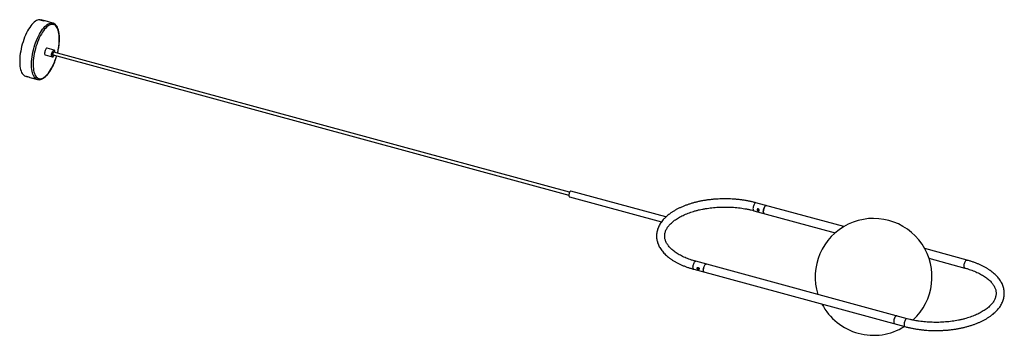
# Paper-space layout '_Trimétrica' of a CAD drawing. Header units: millimetres. Extents: x -1365 to 321, y -191 to 349.
import ezdxf

# ---------------------------------------------------------------- set-up
doc = ezdxf.new("R2010")
doc.units = ezdxf.units.MM

psp = doc.layouts.new('_Trimétrica')

# ---------------------------------------------------------------- linework, layer by layer
at = {"color": 7, "linetype": 'Continuous', "lineweight": 25}
for p, q in [((-1330.3, 349), (-1323.3, 347.1)), ((-1328.7, 348.9), (-1328.8, 348.6)), ((-1325.2, 347.9), (-1328.7, 348.9)), ((-1328.1, 348.7), (-1328.7, 348.9)), ((-1324.6, 347.8), (-1328.1, 348.7)), ((-1325.2, 347.9), (-1325.3, 347.6)), ((-1322.9, 347.1), (-1322.9, 347.1)), ((-1322.9, 347.1), (-1322.9, 347.1)), ((-1307.8, 343.2), (-1321.1, 346.8)), ((-1307.8, 343.2), (-1307.6, 343.1)), ((-1320.7, 288.7), (-1308.8, 285.4)), ((-1305.6, 297), (-1317.6, 300.2)), ((-1307.4, 288.7), (-424.7, 48.8)), ((-423.4, 53.6), (-1306.1, 293.5)), ((-1354.6, 252.3), (-1351, 251.3)), ((-1353.2, 252.3), (-1349.7, 251.4)), ((-1351, 251.3), (-1350.9, 251.7)), ((-1348.6, 250.8), (-1351, 251.4)), ((-1347.3, 250.3), (-1334, 246.7)), ((-1334, 246.7), (-1334.2, 246.7)), ((-258.4, 11.4), (-421, 55.6)), ((-423.7, 45.9), (-265.9, 3)), ((46, -5.2), (-104.3, 35.6)), ((-108, 22.1), (31.4, -15.8)), ((257, -62.6), (184.6, -42.9)), ((154.3, -162.8), (-207, -64.6)), ((191.9, -59.4), (253.3, -76.1)), ((-210.6, -78.1), (150.6, -176.3)), ((-202.3, -76.1), (-202.2, -75.7))]:
    psp.add_line(p, q, dxfattribs=at)
at = {"color": 7, "linetype": 'Continuous', "lineweight": 25, "flags": 128}
for points in [[(-1330.3, 349), (-1332.1, 348.8), (-1333.9, 348.3), (-1335.8, 347.4), (-1337.8, 346.3), (-1339.7, 344.8), (-1341.7, 342.9), (-1343.6, 340.8), (-1345.5, 338.4), (-1347.5, 335.7), (-1349.3, 332.8), (-1351.1, 329.7), (-1352.9, 326.3), (-1354.5, 322.8), (-1356.1, 319.1), (-1357.5, 315.3), (-1358.9, 311.3), (-1360.1, 307.3), (-1361.2, 303.3), (-1362.1, 299.2), (-1362.9, 295.2), (-1363.6, 291.1), (-1364.1, 287.2), (-1364.4, 283.3), (-1364.6, 279.6), (-1364.6, 276), (-1364.4, 272.5), (-1364.1, 269.3), (-1363.6, 266.3), (-1363, 263.5), (-1362.2, 261), (-1361.2, 258.8), (-1360.1, 256.9), (-1358.9, 255.2), (-1357.6, 253.9), (-1356.1, 252.9), (-1354.6, 252.3)], [(-1317.6, 300.2), (-1317.9, 300.3), (-1318.5, 300.1), (-1319.2, 299.5), (-1319.9, 298.7), (-1320.6, 297.5), (-1321.1, 296.2), (-1321.5, 294.8), (-1321.8, 293.3), (-1321.9, 291.9), (-1321.9, 290.7), (-1321.7, 289.7), (-1321.3, 289), (-1320.7, 288.7)], [(-1306.1, 293.5), (-1306.5, 293.4), (-1307, 293), (-1307.4, 292.3), (-1307.7, 291.4), (-1307.9, 290.4), (-1307.9, 289.6), (-1307.7, 289), (-1307.4, 288.7)], [(-421, 55.6), (-421.6, 55.5), (-422.2, 55.2), (-422.8, 54.5), (-423.4, 53.5), (-423.9, 52.3), (-424.3, 51), (-424.6, 49.7), (-424.7, 48.4)], [(-424.7, 48.4), (-424.6, 47.4), (-424.3, 46.6), (-423.9, 46), (-423.7, 45.9)], [(-91.7, 20.8), (-91.6, 22.3), (-91.4, 23.8), (-91, 25.3), (-90.5, 26.7), (-89.9, 28.1), (-89.2, 29.2), (-88.4, 30), (-87.7, 30.6), (-87, 30.8), (-86.6, 30.8)], [(-86.6, 30.8), (-87, 30.8), (-87.7, 30.6), (-88.4, 30), (-89.2, 29.2), (-89.9, 28.1), (-90.5, 26.7), (-91, 25.3), (-91.4, 23.8), (-91.6, 22.3), (-91.7, 20.8), (-91.6, 19.6), (-91.4, 18.6), (-91, 17.8), (-90.5, 17.4), (-90.3, 17.3)], [(-90.3, 17.3), (-90.5, 17.4), (-91, 17.8), (-91.4, 18.6), (-91.6, 19.6), (-91.7, 20.8)], [(-189.3, -69.4), (-189.4, -69.4), (-190.1, -69.5), (-190.8, -69.9), (-191.6, -70.7), (-192.3, -71.7), (-192.9, -72.9), (-193.5, -74.3), (-193.9, -75.8), (-194.2, -77.4), (-194.4, -78.8)], [(-194.4, -79.4), (-194.3, -77.9), (-194.1, -76.4), (-193.7, -74.9), (-193.2, -73.5), (-192.5, -72.2), (-191.8, -71), (-191.1, -70.2), (-190.4, -69.6), (-189.7, -69.4), (-189.3, -69.4)], [(-194.4, -78.8), (-194.4, -80.2), (-194.2, -81.3), (-193.8, -82.1), (-193.4, -82.7), (-193, -82.9)], [(-193, -82.9), (-193.2, -82.9), (-193.7, -82.4), (-194.1, -81.7), (-194.3, -80.6), (-194.4, -79.4)], [(136.6, -158), (136.2, -158), (135.5, -158.2), (134.8, -158.8), (134.1, -159.6), (133.4, -160.7), (132.8, -162), (132.2, -163.5), (131.8, -165), (131.6, -166.5), (131.5, -167.9), (131.6, -169.2), (131.8, -170.2), (132.2, -171), (132.8, -171.4), (133, -171.5)], [(136.6, -158), (136.5, -158), (135.8, -158.1), (135.1, -158.5), (134.3, -159.2), (133.6, -160.3), (133, -161.5), (132.4, -162.9), (132, -164.4), (131.7, -165.9), (131.5, -167.4)], [(131.5, -167.4), (131.6, -168.7), (131.7, -169.9), (132.1, -170.7), (132.5, -171.3), (133, -171.5)]]:
    psp.add_lwpolyline(points, dxfattribs=at)
at = {"color": 8, "linetype": 'Continuous', "lineweight": 25, "flags": 128}
for points in [[(-1334.2, 246.7), (-1335.8, 247.4), (-1337.2, 248.4), (-1338.6, 249.7), (-1339.8, 251.3), (-1340.9, 253.2), (-1341.8, 255.5), (-1342.6, 258), (-1343.3, 260.7), (-1343.7, 263.7), (-1344.1, 267), (-1344.2, 270.4), (-1344.2, 274), (-1344.1, 277.7), (-1343.7, 281.5), (-1343.3, 285.5), (-1342.6, 289.5), (-1341.8, 293.6), (-1340.9, 297.6), (-1339.8, 301.7), (-1338.6, 305.7), (-1337.3, 309.6), (-1335.8, 313.4), (-1334.2, 317.1), (-1332.6, 320.6), (-1330.9, 324), (-1329.1, 327.2), (-1327.2, 330.1), (-1325.3, 332.8), (-1323.4, 335.2), (-1321.4, 337.3), (-1319.5, 339.1), (-1317.5, 340.7), (-1315.6, 341.9), (-1313.7, 342.7), (-1311.9, 343.3), (-1310.1, 343.5), (-1308.4, 343.3), (-1307.8, 343.2)], [(-1300, 291.8), (-1300, 291.9), (-1299, 296), (-1298.3, 300), (-1297.6, 303.9), (-1297.2, 307.8), (-1296.9, 311.6), (-1296.8, 315.2), (-1296.8, 318.8), (-1297, 322.1), (-1297.4, 325.2), (-1297.9, 328.1), (-1298.6, 330.7), (-1299.4, 333.1), (-1300.4, 335.2), (-1301.5, 337), (-1302.7, 338.5), (-1304.1, 339.6), (-1305.6, 340.4), (-1307.2, 340.9), (-1308.8, 341), (-1310.6, 340.8), (-1312.4, 340.3), (-1314.3, 339.4), (-1316.2, 338.1), (-1318.1, 336.6), (-1320, 334.7), (-1321.9, 332.6), (-1323.8, 330.1), (-1325.7, 327.4), (-1327.5, 324.5), (-1329.3, 321.3), (-1331, 317.9), (-1332.5, 314.4), (-1334, 310.7), (-1335.4, 306.8), (-1336.7, 302.9), (-1337.8, 299), (-1338.8, 295), (-1339.7, 291), (-1340.4, 287), (-1340.9, 283), (-1341.3, 279.2), (-1341.5, 275.5), (-1341.5, 271.9), (-1341.4, 268.5), (-1341.2, 265.2), (-1340.7, 262.2), (-1340.1, 259.5), (-1339.3, 256.9), (-1338.4, 254.7), (-1337.4, 252.8), (-1336.2, 251.1), (-1334.9, 249.8), (-1333.5, 248.8), (-1331.9, 248.2), (-1331.9, 248.2)], [(-1331.9, 248.2), (-1330.3, 247.9), (-1328.6, 247.9), (-1326.8, 248.3), (-1325, 249), (-1323.1, 250.1), (-1321.2, 251.5), (-1319.2, 253.2), (-1317.3, 255.2), (-1315.4, 257.5), (-1313.5, 260.1), (-1311.7, 263), (-1309.9, 266), (-1308.2, 269.3), (-1306.5, 272.8), (-1305, 276.4), (-1303.6, 280.2), (-1302.2, 284), (-1301.3, 287)], [(-1308.8, 285.4), (-1309.3, 285.8), (-1309.7, 286.5), (-1309.9, 287.5), (-1310, 288.7), (-1309.9, 290.1), (-1309.6, 291.5), (-1309.2, 293), (-1308.6, 294.3), (-1308, 295.4), (-1307.3, 296.3), (-1306.6, 296.8), (-1305.9, 297), (-1305.6, 297)], [(-1304.2, 293), (-1304.2, 293.2), (-1304.2, 294.4), (-1304.4, 295.4), (-1304.8, 296.1), (-1305.3, 296.4), (-1305.9, 296.4), (-1306.6, 296), (-1307.2, 295.3), (-1307.9, 294.3), (-1308.4, 293.1), (-1308.9, 291.7), (-1309.2, 290.3), (-1309.3, 289), (-1309.3, 287.8), (-1309.1, 286.8), (-1308.7, 286.1), (-1308.2, 285.8), (-1308.2, 285.8)], [(-1308.2, 285.8), (-1307.6, 285.8), (-1307, 286.2), (-1306.3, 286.9), (-1305.7, 287.9), (-1305.5, 288.2)], [(-104.3, 35.6), (-104.7, 35.6), (-105.4, 35.4), (-106.1, 34.8), (-106.9, 34), (-107.5, 32.9), (-108.2, 31.5), (-108.7, 30.1), (-109.1, 28.6), (-109.3, 27.1), (-109.4, 25.7), (-109.3, 24.4), (-109.1, 23.4), (-108.7, 22.6), (-108.2, 22.2), (-108, 22.1)], [(-212.1, -74.6), (-212, -73.1), (-211.7, -71.6), (-211.4, -70.1), (-210.8, -68.7), (-210.2, -67.3), (-209.5, -66.2), (-208.8, -65.4), (-208.1, -64.8), (-207.4, -64.6), (-207, -64.6)], [(251.9, -72.5), (252, -71.1), (252.2, -69.6), (252.6, -68.1), (253.1, -66.6), (253.7, -65.3), (254.4, -64.2), (255.2, -63.3), (255.9, -62.8), (256.6, -62.6), (257, -62.6)], [(-210.6, -78.1), (-210.8, -78), (-211.4, -77.6), (-211.7, -76.8), (-212, -75.8), (-212.1, -74.6)], [(253.3, -76.1), (253.1, -76), (252.6, -75.6), (252.2, -74.8), (252, -73.8), (251.9, -72.5)], [(154.3, -162.8), (153.9, -162.8), (153.2, -163), (152.5, -163.6), (151.8, -164.4), (151.1, -165.5), (150.4, -166.9), (149.9, -168.3), (149.5, -169.8), (149.3, -171.3), (149.2, -172.7), (149.3, -174), (149.5, -175), (149.9, -175.8), (150.4, -176.2), (150.6, -176.3)]]:
    psp.add_lwpolyline(points, dxfattribs=at)
at = {"color": 7, "linetype": 'Continuous', "lineweight": 25}
for centre, radius, start, end in [((-1326.7, 339.9), 8.1, 61.9411, 79.0208), ((-1323.2, 338.9), 8.23, 74.8894, 90.3958), ((-1348.6, 259.3), 8.36, 236.436, 253.1943), ((-1345.1, 258.3), 8.3, 236.3928, 254.6549), ((97.1, -91.2), 100, 312.2266, 197.5141), ((97.1, -91.2), 100, 207.6793, 301.9117)]:
    psp.add_arc(centre, radius, start, end, dxfattribs=at)
for points, knots in [([(-1299.8, 291.8), (-1299.8, 291.9), (-1299.5, 293.2), (-1298.9, 295.9), (-1298.1, 299.7), (-1297.5, 303.5), (-1297, 307.3), (-1296.7, 310.9), (-1296.5, 314.5), (-1296.5, 318), (-1296.6, 321.3), (-1296.9, 324.4), (-1297.3, 327.4), (-1297.9, 330.2), (-1298.7, 332.8), (-1299.6, 335.1), (-1300.6, 337.2), (-1301.9, 339.1), (-1303.2, 340.6), (-1304.8, 341.8), (-1306.2, 342.7), (-1307.1, 343), (-1307.5, 343.1)], [0, 0, 0, 0, 0.0031044, 0.0564018, 0.1097099, 0.1630403, 0.2164054, 0.2698187, 0.3232957, 0.3768541, 0.4305144, 0.4842996, 0.5382348, 0.5923432, 0.646638, 0.7011035, 0.7556414, 0.8099508, 0.8635801, 0.9159985, 0.9669032, 1, 1, 1, 1]), ([(-1334, 246.7), (-1333.8, 246.6), (-1333, 246.4), (-1331.5, 246.3), (-1329.7, 246.4), (-1327.9, 246.9), (-1326, 247.6), (-1324.1, 248.7), (-1322.1, 250), (-1320.2, 251.7), (-1318.2, 253.6), (-1316.3, 255.8), (-1314.5, 258.3), (-1312.6, 260.9), (-1310.9, 263.8), (-1309.2, 266.9), (-1307.5, 270.1), (-1306, 273.5), (-1304.5, 277.1), (-1303.2, 280.7), (-1302, 284), (-1301.4, 286.1), (-1301.2, 287)], [0, 0, 0, 0, 0.0221333, 0.0705693, 0.119223, 0.1687926, 0.2196907, 0.2718955, 0.3250502, 0.3787031, 0.4324956, 0.4862014, 0.5397633, 0.5931735, 0.6464454, 0.6995993, 0.7526563, 0.805636, 0.8585556, 0.9114305, 0.9642741, 1, 1, 1, 1]), ([(-1308.8, 285.4), (-1308.7, 285.4), (-1308.3, 285.3), (-1307.7, 285.5), (-1307.1, 285.9), (-1306.4, 286.6), (-1305.9, 287.4), (-1305.6, 288), (-1305.5, 288.2)], [0, 0, 0, 0, 0.115575, 0.291234, 0.476637, 0.682869, 0.894586, 1, 1, 1, 1]), ([(-1304.2, 293), (-1304.2, 293.3), (-1304.1, 294), (-1304.2, 295), (-1304.5, 295.9), (-1304.9, 296.5), (-1305.3, 296.9), (-1305.6, 297), (-1305.6, 297)], [0, 0, 0, 0, 0.148062, 0.361483, 0.57866, 0.774136, 0.949833, 1, 1, 1, 1]), ([(-104.3, 35.6), (-105.3, 35.9), (-108, 36.6), (-112.7, 37.7), (-118.4, 38.9), (-124.2, 39.9), (-130, 40.7), (-136, 41.4), (-142, 41.9), (-148, 42.2), (-154, 42.4), (-160.1, 42.4), (-166.2, 42.2), (-172.2, 41.9), (-178.2, 41.4), (-184.1, 40.8), (-190, 40), (-195.8, 39), (-201.5, 37.9), (-207.1, 36.6), (-212.5, 35.1), (-217.8, 33.5), (-222.9, 31.8), (-227.9, 29.9), (-232.7, 27.8), (-237.3, 25.6), (-241.7, 23.3), (-245.9, 20.9), (-249.8, 18.3), (-253.5, 15.6), (-256.3, 13.3), (-257.9, 11.8), (-258.4, 11.3)], [0, 0, 0, 0, 0.018164, 0.052582, 0.08697, 0.121331, 0.155667, 0.189984, 0.224284, 0.258573, 0.292855, 0.327133, 0.361412, 0.395694, 0.429984, 0.464286, 0.498604, 0.532942, 0.567305, 0.601697, 0.636123, 0.670587, 0.705093, 0.739644, 0.774245, 0.808895, 0.843595, 0.87834, 0.91312, 0.947921, 0.982707, 1, 1, 1, 1]), ([(-207, -64.6), (-207.8, -64.4), (-210.4, -63.7), (-214.4, -62.4), (-219.1, -60.8), (-223.5, -59.1), (-227.8, -57.2), (-231.8, -55.3), (-235.6, -53.2), (-239.2, -51.1), (-242.4, -48.9), (-245.5, -46.6), (-248.2, -44.3), (-250.7, -41.9), (-252.9, -39.5), (-254.8, -37.1), (-256.5, -34.6), (-257.8, -32.1), (-258.9, -29.7), (-259.7, -27.2), (-260.3, -24.6), (-260.5, -22), (-260.4, -19.4), (-260.1, -16.8), (-259.4, -14.1), (-258.4, -11.5), (-257.1, -9), (-255.5, -6.4), (-253.7, -3.9), (-251.5, -1.5), (-249.1, 0.9), (-246.4, 3.3), (-243.5, 5.6), (-240.3, 7.8), (-236.8, 10), (-233.1, 12.1), (-229.2, 14), (-225, 15.9), (-220.6, 17.7), (-216, 19.4), (-211.3, 20.9), (-206.3, 22.3), (-201.2, 23.6), (-196, 24.7), (-190.6, 25.7), (-185.2, 26.5), (-179.6, 27.2), (-174, 27.8), (-168.3, 28.1), (-162.6, 28.4), (-156.9, 28.4), (-151.2, 28.3), (-145.5, 28.1), (-139.8, 27.7), (-134.2, 27.1), (-128.6, 26.4), (-123.2, 25.5), (-117.8, 24.5), (-112.8, 23.3), (-109.5, 22.5), (-108, 22.1)], [0, 0, 0, 0, 0.009041, 0.026242, 0.04342, 0.060572, 0.077695, 0.094789, 0.111853, 0.12889, 0.145902, 0.162898, 0.179888, 0.196884, 0.21391, 0.230999, 0.248197, 0.265563, 0.283173, 0.301111, 0.319449, 0.338218, 0.357341, 0.376584, 0.39559, 0.414187, 0.43235, 0.45014, 0.467647, 0.484956, 0.502134, 0.519233, 0.53629, 0.553333, 0.570375, 0.587428, 0.604499, 0.621595, 0.638716, 0.655863, 0.673036, 0.690233, 0.707453, 0.724692, 0.741949, 0.759221, 0.776506, 0.793802, 0.811106, 0.828415, 0.845728, 0.863042, 0.880355, 0.897663, 0.914966, 0.932259, 0.949541, 0.96681, 0.984063, 1, 1, 1, 1]), ([(-98.8, 22.8), (-98.8, 22.7), (-98.8, 22.6), (-98.8, 22.3), (-98.9, 22.3), (-98.9, 22.1), (-99, 22), (-99.1, 21.9), (-99.2, 21.8), (-99.4, 21.7), (-99.6, 21.6), (-99.9, 21.6), (-100, 21.6), (-100.2, 21.6), (-100.3, 21.6), (-100.5, 21.7), (-100.7, 21.7), (-100.9, 21.8), (-101, 21.9), (-101.3, 22.1), (-101.6, 22.3), (-101.8, 22.5), (-101.9, 22.6), (-102.1, 22.8), (-102.1, 22.9), (-102.2, 23.2), (-102.3, 23.3), (-102.3, 23.5), (-102.3, 23.6), (-102.3, 24), (-102.3, 24.2), (-102.1, 24.5), (-102.1, 24.6), (-101.9, 24.7), (-101.8, 24.8), (-101.6, 24.9), (-101.5, 25), (-101.3, 25.1), (-101.2, 25.1), (-101, 25.2), (-100.9, 25.2), (-100.7, 25.1), (-100.5, 25.1), (-100.3, 25.1), (-100.2, 25), (-100, 24.9), (-99.9, 24.8), (-99.6, 24.6), (-99.4, 24.4), (-99.2, 24.1), (-99.1, 24), (-99, 23.7), (-98.9, 23.6), (-98.9, 23.4), (-98.8, 23.2), (-98.8, 23), (-98.8, 22.9), (-98.8, 22.8)], [0, 0, 0, 0, 0.03125, 0.03125, 0.0625, 0.0625, 0.09375, 0.09375, 0.125, 0.125, 0.1875, 0.1875, 0.21875, 0.21875, 0.25, 0.25, 0.28125, 0.28125, 0.3125, 0.3125, 0.375, 0.375, 0.40625, 0.40625, 0.4375, 0.4375, 0.46875, 0.46875, 0.5, 0.5, 0.5625, 0.5625, 0.59375, 0.59375, 0.625, 0.625, 0.65625, 0.65625, 0.6875, 0.6875, 0.71875, 0.71875, 0.75, 0.75, 0.78125, 0.78125, 0.8125, 0.8125, 0.875, 0.875, 0.90625, 0.90625, 0.9375, 0.9375, 0.96875, 0.96875, 1, 1, 1, 1]), ([(-98.9, 22.2), (-98.9, 22.2), (-99.1, 22.1), (-99.4, 22.1), (-100, 22.2), (-100.6, 22.5), (-101.2, 22.9), (-101.6, 23.4), (-101.8, 23.9), (-101.8, 24.5), (-101.7, 24.8), (-101.6, 24.9)], [0, 0, 0, 0, 0.014334, 0.144952, 0.270987, 0.391086, 0.513223, 0.641956, 0.771977, 0.896175, 1, 1, 1, 1]), ([(-260.9, 8.9), (-261.6, 8.2), (-263.2, 6.5), (-265.5, 3.7), (-267.7, 0.5), (-269.7, -2.8), (-271.3, -6.1), (-272.6, -9.5), (-273.5, -12.9), (-274.2, -16.3), (-274.5, -19.7), (-274.5, -23.1), (-274.1, -26.4), (-273.5, -29.8), (-272.6, -33.1), (-271.3, -36.4), (-269.7, -39.6), (-267.9, -42.8), (-265.7, -46), (-263.2, -49), (-260.4, -52), (-257.3, -54.9), (-254, -57.7), (-250.3, -60.4), (-246.5, -63), (-242.3, -65.5), (-238, -67.8), (-233.4, -70), (-228.7, -72.1), (-223.7, -74), (-218.6, -75.8), (-214.2, -77.1), (-211.5, -77.9), (-210.6, -78.1)], [0, 0, 0, 0, 0.023267, 0.057211, 0.090923, 0.124339, 0.157405, 0.190095, 0.222415, 0.254404, 0.286136, 0.317706, 0.349224, 0.380767, 0.412444, 0.444352, 0.476561, 0.509114, 0.542022, 0.575267, 0.608805, 0.642581, 0.676532, 0.710601, 0.744738, 0.778904, 0.813064, 0.847201, 0.881303, 0.915366, 0.949388, 0.98337, 1, 1, 1, 1]), ([(-258.4, 11.3), (-258.4, 11.3), (-258.5, 11.4), (-258.6, 11.1), (-259.2, 10.5), (-260, 9.8), (-260.6, 9.2), (-260.9, 8.9)], [0, 0, 0, 0, 0.010537, 0.282273, 0.509223, 0.736079, 1, 1, 1, 1]), ([(150.6, -176.3), (151.6, -176.6), (154.4, -177.3), (159.1, -178.4), (164.7, -179.6), (170.5, -180.6), (176.4, -181.4), (182.3, -182.1), (188.3, -182.6), (194.3, -182.9), (200.4, -183.1), (206.5, -183.1), (212.5, -183), (218.5, -182.6), (224.5, -182.2), (230.5, -181.5), (236.4, -180.7), (242.1, -179.7), (247.8, -178.6), (253.4, -177.3), (258.8, -175.8), (264.1, -174.2), (269.3, -172.5), (274.3, -170.6), (279.1, -168.5), (283.7, -166.4), (288, -164), (292.2, -161.6), (296.1, -159), (299.8, -156.3), (303.2, -153.5), (306.4, -150.6), (309.3, -147.5), (311.8, -144.4), (314.1, -141.2), (316, -137.9), (317.6, -134.6), (318.9, -131.2), (319.9, -127.9), (320.5, -124.5), (320.8, -121.1), (320.8, -117.7), (320.5, -114.3), (319.9, -110.9), (318.9, -107.6), (317.7, -104.3), (316.1, -101.1), (314.2, -97.9), (312, -94.8), (309.5, -91.7), (306.8, -88.7), (303.7, -85.8), (300.3, -83), (296.7, -80.3), (292.8, -77.7), (288.7, -75.2), (284.3, -72.9), (279.8, -70.7), (275, -68.6), (270.1, -66.7), (264.9, -64.9), (260.6, -63.6), (257.9, -62.8), (257, -62.6)], [0, 0, 0, 0, 0.008888, 0.02573, 0.042557, 0.059371, 0.076172, 0.092964, 0.109749, 0.126527, 0.143302, 0.160075, 0.176849, 0.193624, 0.210403, 0.227188, 0.243981, 0.260784, 0.277598, 0.294427, 0.311273, 0.328137, 0.345022, 0.361929, 0.37886, 0.395815, 0.412795, 0.429796, 0.446815, 0.463844, 0.480866, 0.497861, 0.514805, 0.531667, 0.548414, 0.565013, 0.581439, 0.597678, 0.613732, 0.629623, 0.645386, 0.661069, 0.676725, 0.692394, 0.70813, 0.72398, 0.73998, 0.756151, 0.772498, 0.789013, 0.805673, 0.822451, 0.839316, 0.85624, 0.873198, 0.89017, 0.907139, 0.924096, 0.941037, 0.957958, 0.974858, 0.991739, 1, 1, 1, 1]), ([(-205, -76.5), (-205, -76.6), (-205, -76.7), (-204.9, -76.9), (-204.9, -77), (-204.8, -77.3), (-204.7, -77.4), (-204.6, -77.6), (-204.5, -77.7), (-204.2, -78), (-204, -78.1), (-203.7, -78.3), (-203.6, -78.4), (-203.3, -78.5), (-203.2, -78.5), (-203, -78.6), (-202.9, -78.6), (-202.6, -78.6), (-202.5, -78.6), (-202.2, -78.6), (-202.1, -78.5), (-201.8, -78.4), (-201.8, -78.3), (-201.7, -78.2), (-201.6, -78.1), (-201.5, -78), (-201.5, -77.9), (-201.5, -77.7), (-201.5, -77.6), (-201.5, -77.2), (-201.5, -77), (-201.6, -76.6), (-201.7, -76.5), (-201.8, -76.2), (-201.8, -76.1), (-202, -75.9), (-202.1, -75.8), (-202.2, -75.6), (-202.3, -75.5), (-202.5, -75.4), (-202.6, -75.3), (-202.9, -75.2), (-203, -75.1), (-203.2, -75.1), (-203.3, -75.1), (-203.6, -75.1), (-203.7, -75.1), (-204, -75.1), (-204.2, -75.2), (-204.5, -75.4), (-204.6, -75.5), (-204.7, -75.6), (-204.8, -75.7), (-204.9, -75.9), (-204.9, -76), (-205, -76.3), (-205, -76.4), (-205, -76.5)], [0, 0, 0, 0, 0.03125, 0.03125, 0.0625, 0.0625, 0.09375, 0.09375, 0.125, 0.125, 0.1875, 0.1875, 0.21875, 0.21875, 0.25, 0.25, 0.28125, 0.28125, 0.3125, 0.3125, 0.375, 0.375, 0.40625, 0.40625, 0.4375, 0.4375, 0.46875, 0.46875, 0.5, 0.5, 0.5625, 0.5625, 0.59375, 0.59375, 0.625, 0.625, 0.65625, 0.65625, 0.6875, 0.6875, 0.71875, 0.71875, 0.75, 0.75, 0.78125, 0.78125, 0.8125, 0.8125, 0.875, 0.875, 0.90625, 0.90625, 0.9375, 0.9375, 0.96875, 0.96875, 1, 1, 1, 1]), ([(-204.3, -75.3), (-204.3, -75.3), (-204.5, -75.5), (-204.5, -75.8), (-204.5, -76)], [0, 0, 0, 0, 0.2535142, 1, 1, 1, 1]), ([(-204.5, -76), (-204.5, -76.2), (-204.4, -76.5), (-204.1, -77.1), (-203.6, -77.5), (-203, -77.9), (-202.4, -78.1), (-201.9, -78.1), (-201.7, -78), (-201.6, -78)], [0, 0, 0, 0, 0.147823, 0.295464, 0.447882, 0.604778, 0.756167, 0.900427, 1, 1, 1, 1]), ([(-201.5, -77.7), (-201.6, -77.6), (-201.9, -77.3), (-202.2, -76.7), (-202.2, -76.3), (-202.3, -76.1)], [0, 0, 0, 0, 0.28702, 0.649631, 1, 1, 1, 1]), ([(253.3, -76.1), (254.2, -76.3), (256.7, -77), (260.8, -78.3), (265.4, -79.9), (269.9, -81.7), (274.1, -83.5), (278.2, -85.5), (282, -87.5), (285.5, -89.6), (288.8, -91.8), (291.8, -94.1), (294.6, -96.4), (297.1, -98.8), (299.3, -101.2), (301.2, -103.6), (302.8, -106.1), (304.2, -108.6), (305.3, -111.1), (306.1, -113.6), (306.6, -116.1), (306.9, -118.7), (306.8, -121.3), (306.4, -123.9), (305.7, -126.6), (304.7, -129.2), (303.4, -131.8), (301.9, -134.3), (300, -136.8), (297.9, -139.2), (295.5, -141.6), (292.8, -144), (289.8, -146.3), (286.6, -148.5), (283.2, -150.7), (279.5, -152.8), (275.5, -154.8), (271.3, -156.6), (267, -158.4), (262.4, -160.1), (257.6, -161.6), (252.7, -163), (247.6, -164.3), (242.3, -165.4), (237, -166.4), (231.5, -167.2), (226, -167.9), (220.3, -168.5), (214.7, -168.8), (209, -169.1), (203.2, -169.1), (197.5, -169), (191.8, -168.8), (186.1, -168.4), (180.5, -167.8), (175, -167.1), (169.5, -166.2), (164.2, -165.2), (159.1, -164.1), (155.9, -163.2), (154.3, -162.8)], [0, 0, 0, 0, 0.009041, 0.026242, 0.04342, 0.060572, 0.077695, 0.094789, 0.111853, 0.12889, 0.145902, 0.162898, 0.179888, 0.196884, 0.21391, 0.230999, 0.248197, 0.265563, 0.283173, 0.301111, 0.319449, 0.338218, 0.357341, 0.376584, 0.39559, 0.414187, 0.43235, 0.45014, 0.467647, 0.484956, 0.502134, 0.519233, 0.53629, 0.553333, 0.570375, 0.587428, 0.604499, 0.621595, 0.638716, 0.655863, 0.673036, 0.690233, 0.707453, 0.724692, 0.741949, 0.759221, 0.776506, 0.793802, 0.811106, 0.828415, 0.845728, 0.863042, 0.880355, 0.897663, 0.914966, 0.932259, 0.949541, 0.96681, 0.984063, 1, 1, 1, 1])]:
    psp.add_open_spline(points, degree=3, knots=knots, dxfattribs=at)

doc.saveas('drawing.dxf')
